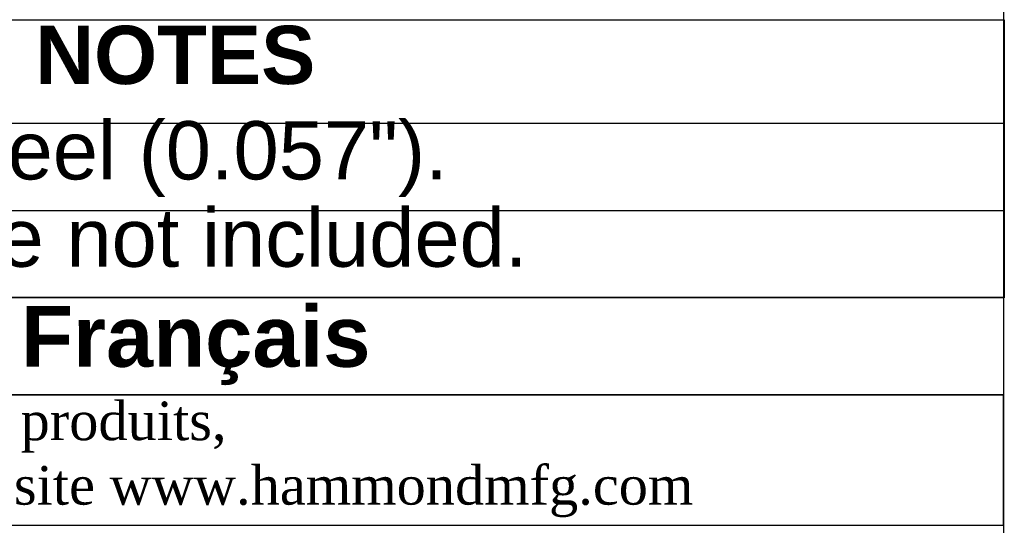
# Model space of a CAD drawing. Header units: inches. Extents: x 0 to 80, y 0 to 59.8.
# Tile 9 of 11: x 69.9 to 80, y 8 to 13.2. Entities that reach past the tile are written whole.
import ezdxf
from ezdxf.enums import TextEntityAlignment as Align

# ---------------------------------------------------------------- set-up
doc = ezdxf.new("R2010")
doc.units = ezdxf.units.IN
doc.header["$MEASUREMENT"] = 0
doc.layers.add('Default', color=7, linetype='Continuous')
doc.styles.add('SEACAD_Arial', font='arial.ttf')
doc.styles.add('SEACAD_ArialB', font='arialbd.ttf')

# ---------------------------------------------------------------- blocks, each defined once
blk = doc.blocks.new('SE')
at = {"color": 7, "linetype": 'Continuous'}
for p, q in [((62.864, 12.179), (80.004, 12.179)), ((62.864, 11.279), (80.004, 11.279))]:
    blk.add_line(p, q, dxfattribs=at)
blk.add_lwpolyline([(62.864, 10.379), (62.864, 13.245), (80.004, 13.245), (80.004, 10.379), (62.864, 10.379)], dxfattribs=at)
for s, style, p in [('NOTES', 'SEACAD_ArialB', (70.014, 13.182)), ('Material: 16 ga. Steel (0.057").', 'SEACAD_Arial', (62.927, 12.199)), ('Mounting hardware not included.', 'SEACAD_Arial', (62.927, 11.299))]:
    blk.add_text(s, height=0.6, dxfattribs=dict(at, style=style)).set_placement(p, align=Align.TOP_LEFT)

msp = doc.modelspace()

# ---------------------------------------------------------------- linework, layer by layer
at = {"layer": 'Default', "color": 7, "linetype": 'Continuous'}
msp.add_line((80, 0), (80, 59.783), dxfattribs=at)
for points in [[(62.864, 10.382), (62.864, 9.379), (80, 9.379), (80, 10.382), (62.864, 10.382)], [(62.864, 9.378), (62.864, 8.037), (79.994, 8.037), (79.994, 9.378), (62.864, 9.378)]]:
    msp.add_lwpolyline(points, dxfattribs=at)

# ---------------------------------------------------------------- block references
msp.add_blockref('SE', (0, 0))

# ---------------------------------------------------------------- texts
at = {"layer": 'Default'}
for s, insert, char_height, width, attachment_point in [('{\\fArial|b1||i0||c0|p34;\\C7;\\W1.;  }{\\fArial|b1||i0||c0|p34;\\C7;\\W1.;Français                                                         }', (71.425, 9.887), 0.626875, 17.30818, 5), ('{\\fTimes New Roman|b0||i0||c0|p34;\\C7;\\W1.; Pour tous les détails sur nos produits, \\P}{\\fTimes New Roman|b0||i0||c0|p34;\\C7;\\W1.; svp veuillez consulter notre site www.hammondmfg.com                      }', (62.857, 8.714), 0.3985, 17.30113, 4)]:
    msp.add_mtext(s, dxfattribs=dict(at, insert=insert, char_height=char_height, width=width, attachment_point=attachment_point))

doc.saveas('drawing.dxf')
